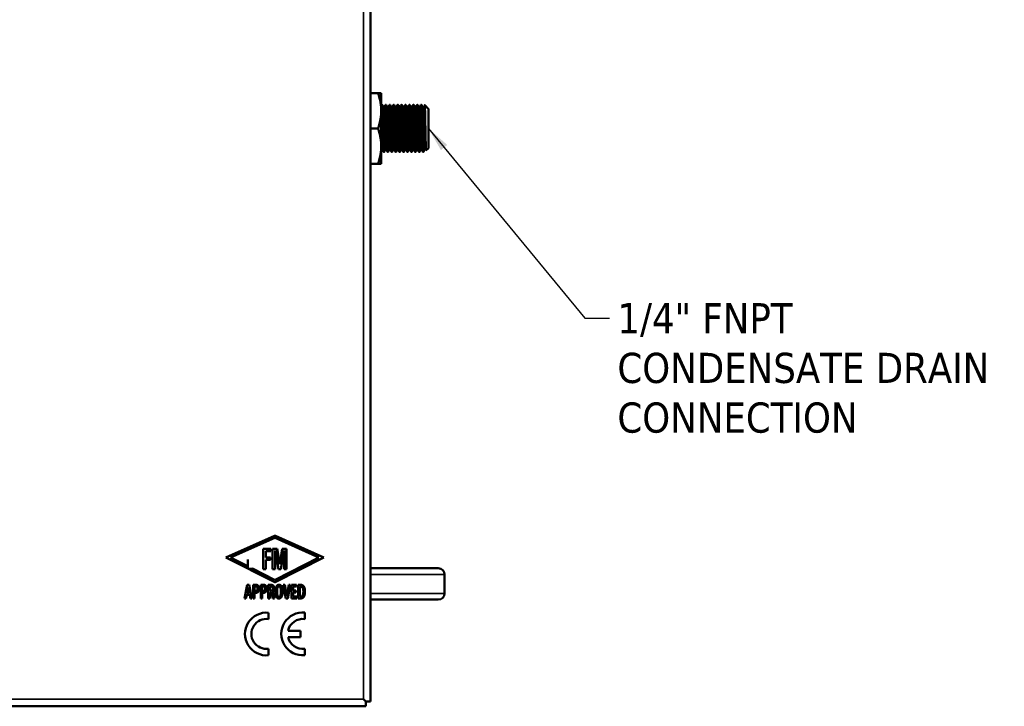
# Model space of a CAD drawing. Header units: inches. Extents: x 0 to 136, y 2 to 86.
# Tile 5 of 37: x 39 to 55, y 26 to 37. Entities that reach past the tile are written whole.
import ezdxf

# ---------------------------------------------------------------- set-up
doc = ezdxf.new("R2010")
doc.units = ezdxf.units.IN
doc.header["$LTSCALE"] = 4
doc.header["$MEASUREMENT"] = 0
for name, color, linetype, lineweight in [('Symbol (ANSI)', 7, 'Continuous', 25), ('Visible (ANSI)', 7, 'Continuous', 50), ('Visible Narrow (ANSI)', 7, 'Continuous', 35)]:
    doc.layers.add(name, color=color, linetype=linetype, lineweight=lineweight)
doc.styles.add('Note Text (ANSI)', font='tahoma.ttf')
doc.dimstyles.new('Default (ANSI)$7', dxfattribs={"dimscale": 4, "dimtxt": 0.12, "dimasz": 0.098425, "dimexe": 0.125, "dimexo": 0.0625, "dimgap": 0.031496, "dimtad": 0, "dimtih": 1, "dimtoh": 1, "dimrnd": 1e-08, "dimzin": 4, "dimdsep": 46, "dimtxsty": 'Note Text (ANSI)', "dimcen": 0.09, "dimdle": 0.393701, "dimclrd": 256, "dimclre": 256, "dimclrt": 256, "dimadec": 0, "dimazin": 1, "dimtfac": 1, "dimtofl": 0, "dimtmove": 0, "dimatfit": 3, "dimfxl": 1, "dimtolj": 1, "dimtzin": 4, "dimlwd": -1, "dimlwe": -1, "dimarcsym": 0})

msp = doc.modelspace()

# ---------------------------------------------------------------- linework, layer by layer
at = {"layer": 'Visible (ANSI)'}
for p, q in [((44.707, 65.757), (44.707, 26.507)), ((44.826, 36.194), (44.707, 36.194)), ((44.826, 36.194), (44.876, 36.194)), ((44.876, 36.194), (44.876, 35.913)), ((44.876, 35.913), (44.876, 35.35)), ((44.884, 36.006), (44.892, 36.006)), ((44.923, 35.966), (44.915, 35.966)), ((44.946, 36.006), (44.954, 36.006)), ((44.985, 35.966), (44.978, 35.966)), ((45.009, 36.006), (45.017, 36.006)), ((45.048, 35.966), (45.04, 35.966)), ((45.071, 36.006), (45.079, 36.006)), ((45.11, 35.966), (45.103, 35.966)), ((45.134, 36.006), (45.142, 36.006)), ((45.173, 35.966), (45.165, 35.966)), ((45.196, 36.006), (45.204, 36.006)), ((45.235, 35.966), (45.228, 35.966)), ((45.259, 36.006), (45.267, 36.006)), ((45.298, 35.966), (45.29, 35.966)), ((45.321, 36.006), (45.329, 36.006)), ((45.36, 35.966), (45.353, 35.966)), ((45.384, 36.006), (45.392, 36.006)), ((45.423, 35.966), (45.415, 35.966)), ((45.446, 36.006), (45.454, 36.006)), ((45.485, 35.966), (45.478, 35.966)), ((45.509, 36.006), (45.517, 36.006)), ((45.548, 35.966), (45.54, 35.966)), ((45.601, 35.969), (45.569, 36.001)), ((45.602, 35.968), (45.603, 35.965)), ((45.604, 35.966), (45.603, 35.966)), ((45.604, 35.962), (45.604, 35.966)), ((45.626, 35.944), (45.604, 35.966)), ((45.626, 35.944), (45.626, 35.319)), ((44.826, 35.631), (44.707, 35.631)), ((44.876, 35.35), (44.876, 35.069)), ((44.891, 35.297), (44.884, 35.297)), ((44.954, 35.297), (44.946, 35.297)), ((45.016, 35.297), (45.009, 35.297)), ((45.079, 35.297), (45.071, 35.297)), ((45.141, 35.297), (45.134, 35.297)), ((45.204, 35.297), (45.196, 35.297)), ((45.266, 35.297), (45.259, 35.297)), ((45.329, 35.297), (45.321, 35.297)), ((45.391, 35.297), (45.384, 35.297)), ((45.454, 35.297), (45.446, 35.297)), ((45.516, 35.297), (45.509, 35.297)), ((45.579, 35.297), (45.571, 35.297)), ((45.588, 35.281), (45.579, 35.297)), ((45.626, 35.319), (45.588, 35.281)), ((44.915, 35.256), (44.923, 35.256)), ((44.978, 35.256), (44.985, 35.256)), ((45.04, 35.256), (45.048, 35.256)), ((45.103, 35.256), (45.11, 35.256)), ((45.165, 35.256), (45.173, 35.256)), ((45.228, 35.256), (45.235, 35.256)), ((45.29, 35.256), (45.298, 35.256)), ((45.353, 35.256), (45.36, 35.256)), ((45.415, 35.256), (45.423, 35.256)), ((45.478, 35.256), (45.485, 35.256)), ((45.54, 35.256), (45.548, 35.256)), ((44.826, 35.069), (44.707, 35.069)), ((44.826, 35.069), (44.876, 35.069)), ((43.176, 29.146), (42.402, 28.8)), ((42.478, 28.8), (43.18, 29.112)), ((43.187, 29.112), (43.88, 28.8)), ((43.962, 28.803), (43.191, 29.146)), ((42.995, 28.939), (42.995, 28.617)), ((43.116, 28.939), (42.995, 28.939)), ((43.04, 28.902), (43.116, 28.902)), ((43.04, 28.801), (43.04, 28.902)), ((43.116, 28.902), (43.116, 28.939)), ((43.217, 28.939), (43.147, 28.939)), ((43.147, 28.939), (43.147, 28.617)), ((43.186, 28.915), (43.238, 28.617)), ((43.186, 28.617), (43.186, 28.915)), ((43.26, 28.693), (43.217, 28.939)), ((43.3, 28.939), (43.26, 28.693)), ((43.279, 28.617), (43.328, 28.915)), ((43.37, 28.939), (43.3, 28.939)), ((43.328, 28.915), (43.328, 28.617)), ((43.37, 28.617), (43.37, 28.939)), ((42.402, 28.8), (43.181, 28.408)), ((42.754, 28.662), (42.478, 28.8)), ((42.754, 28.77), (42.754, 28.625)), ((43.111, 28.801), (43.04, 28.801)), ((43.04, 28.617), (43.04, 28.763)), ((43.04, 28.763), (43.111, 28.763)), ((43.111, 28.763), (43.111, 28.801)), ((43.187, 28.408), (43.962, 28.803)), ((43.88, 28.8), (43.188, 28.448)), ((43.179, 28.448), (42.827, 28.625)), ((42.995, 28.617), (43.04, 28.617)), ((43.147, 28.617), (43.186, 28.617)), ((43.238, 28.617), (43.279, 28.617)), ((43.328, 28.617), (43.37, 28.617)), ((45.005, 28.631), (44.707, 28.631)), ((45.783, 28.631), (45.005, 28.631)), ((45.883, 28.231), (45.883, 28.531)), ((42.744, 28.366), (42.699, 28.15)), ((42.741, 28.237), (42.758, 28.322)), ((42.776, 28.237), (42.741, 28.237)), ((42.772, 28.366), (42.744, 28.366)), ((42.758, 28.322), (42.776, 28.237)), ((42.817, 28.15), (42.772, 28.366)), ((42.835, 28.366), (42.835, 28.15)), ((42.887, 28.366), (42.835, 28.366)), ((42.86, 28.338), (42.884, 28.338)), ((42.86, 28.27), (42.86, 28.338)), ((42.88, 28.27), (42.86, 28.27)), ((42.86, 28.241), (42.889, 28.241)), ((42.86, 28.15), (42.86, 28.241)), ((42.957, 28.366), (42.957, 28.15)), ((43.008, 28.366), (42.957, 28.366)), ((42.982, 28.338), (43.006, 28.338)), ((42.982, 28.27), (42.982, 28.338)), ((43.001, 28.27), (42.982, 28.27)), ((42.982, 28.241), (43.011, 28.241)), ((42.982, 28.15), (42.982, 28.241)), ((43.078, 28.366), (43.078, 28.15)), ((43.124, 28.366), (43.078, 28.366)), ((43.103, 28.338), (43.125, 28.338)), ((43.103, 28.274), (43.103, 28.338)), ((43.119, 28.274), (43.103, 28.274)), ((43.103, 28.246), (43.127, 28.246)), ((43.103, 28.15), (43.103, 28.246)), ((43.127, 28.246), (43.151, 28.15)), ((43.175, 28.15), (43.15, 28.254)), ((43.316, 28.366), (43.355, 28.15)), ((43.34, 28.366), (43.316, 28.366)), ((43.372, 28.185), (43.34, 28.366)), ((43.404, 28.366), (43.372, 28.185)), ((43.389, 28.15), (43.427, 28.366)), ((43.427, 28.366), (43.404, 28.366)), ((43.447, 28.366), (43.447, 28.15)), ((43.528, 28.366), (43.447, 28.366)), ((43.472, 28.338), (43.528, 28.338)), ((43.472, 28.274), (43.472, 28.338)), ((43.515, 28.274), (43.472, 28.274)), ((43.472, 28.246), (43.515, 28.246)), ((43.472, 28.179), (43.472, 28.246)), ((43.515, 28.246), (43.515, 28.274)), ((43.528, 28.338), (43.528, 28.366)), ((43.556, 28.366), (43.556, 28.15)), ((43.592, 28.366), (43.556, 28.366)), ((43.581, 28.338), (43.594, 28.338)), ((43.581, 28.179), (43.581, 28.338)), ((42.699, 28.15), (42.722, 28.15)), ((42.722, 28.15), (42.735, 28.209)), ((42.735, 28.209), (42.782, 28.209)), ((42.782, 28.209), (42.793, 28.15)), ((42.793, 28.15), (42.817, 28.15)), ((42.835, 28.15), (42.86, 28.15)), ((42.957, 28.15), (42.982, 28.15)), ((43.078, 28.15), (43.103, 28.15)), ((43.151, 28.15), (43.175, 28.15)), ((43.355, 28.15), (43.389, 28.15)), ((43.447, 28.15), (43.533, 28.15)), ((43.533, 28.179), (43.472, 28.179)), ((43.533, 28.15), (43.533, 28.179)), ((43.556, 28.15), (43.594, 28.15)), ((43.598, 28.179), (43.581, 28.179)), ((45.005, 28.131), (44.707, 28.131)), ((45.005, 28.131), (45.783, 28.131)), ((43.083, 27.82), (43.083, 27.922)), ((43.658, 27.82), (43.658, 27.924)), ((43.59, 27.636), (43.394, 27.636)), ((43.59, 27.534), (43.59, 27.636)), ((43.394, 27.534), (43.59, 27.534)), ((43.083, 27.247), (43.083, 27.349)), ((43.658, 27.246), (43.658, 27.349)), ((44.633, 26.507), (44.594, 26.546)), ((44.633, 26.507), (44.594, 26.546)), ((44.633, 26.433), (44.633, 26.507)), ((44.707, 26.507), (44.633, 26.507)), ((44.633, 26.433), (16.398, 26.433))]:
    msp.add_line(p, q, dxfattribs=at)
for centre, radius, start, end in [((43.184, 29.13), 0.0177, 66.0314, 114.0769), ((43.184, 29.104), 0.00852, 65.8201, 113.899), ((45.783, 28.531), 0.1, 0, 90), ((43.184, 28.456), 0.00912, 243.3124, 296.9686), ((43.184, 28.414), 0.00652, 243.2318, 297.0149), ((45.783, 28.231), 0.1, 270, 0), ((43.047, 27.584), 0.34, 83.9084, 276.0916), ((43.626, 27.585), 0.341, 84.5926, 275.4074), ((43.047, 27.585), 0.238, 81.419, 278.581), ((43.626, 27.585), 0.238, 82.3521, 167.6366), ((43.626, 27.585), 0.238, 192.3366, 277.6479)]:
    msp.add_arc(centre, radius, start, end, dxfattribs=at)
for points, weights in [([(44.876, 35.913), (44.876, 36.043), (44.826, 36.194)], [1.63796447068, 1.63796447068, 1.52036391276]), ([(44.826, 35.631), (44.876, 35.782), (44.876, 35.913)], [1.52036391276, 1.63796447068, 1.63796447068]), ([(45.604, 35.962), (45.604, 35.964), (45.603, 35.965)], [0.975309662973, 0.98157895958, 0.990788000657]), ([(44.876, 35.35), (44.876, 35.481), (44.826, 35.631)], [1.63796447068, 1.63796447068, 1.52036391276]), ([(44.826, 35.069), (44.876, 35.22), (44.876, 35.35)], [1.52036391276, 1.63796447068, 1.63796447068]), ([(44.884, 35.297), (44.88, 35.297), (44.876, 35.395)], [1, 0.923879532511, 1])]:
    msp.add_rational_spline(points, weights, degree=2, dxfattribs=at)
for points, degree in [([(44.876, 35.993), (44.879, 35.998), (44.881, 36.002), (44.883, 36.006)], 3), ([(44.892, 36.006), (44.9, 35.992), (44.908, 35.979), (44.916, 35.965)], 3), ([(44.923, 35.966), (44.93, 35.979), (44.938, 35.993), (44.946, 36.006)], 3), ([(44.955, 36.006), (44.962, 35.992), (44.97, 35.979), (44.978, 35.965)], 3), ([(44.985, 35.966), (44.993, 35.979), (45.001, 35.993), (45.008, 36.006)], 3), ([(45.017, 36.006), (45.025, 35.992), (45.033, 35.979), (45.041, 35.965)], 3), ([(45.048, 35.966), (45.055, 35.979), (45.063, 35.993), (45.071, 36.006)], 3), ([(45.08, 36.006), (45.087, 35.992), (45.095, 35.979), (45.103, 35.965)], 3), ([(45.11, 35.966), (45.118, 35.979), (45.126, 35.993), (45.133, 36.006)], 3), ([(45.142, 36.006), (45.15, 35.992), (45.158, 35.979), (45.166, 35.965)], 3), ([(45.173, 35.966), (45.18, 35.979), (45.188, 35.993), (45.196, 36.006)], 3), ([(45.205, 36.006), (45.212, 35.992), (45.22, 35.979), (45.228, 35.965)], 3), ([(45.235, 35.966), (45.243, 35.979), (45.251, 35.993), (45.258, 36.006)], 3), ([(45.267, 36.006), (45.275, 35.992), (45.283, 35.979), (45.291, 35.965)], 3), ([(45.298, 35.966), (45.305, 35.979), (45.313, 35.993), (45.321, 36.006)], 3), ([(45.33, 36.006), (45.337, 35.992), (45.345, 35.979), (45.353, 35.965)], 3), ([(45.36, 35.966), (45.368, 35.979), (45.376, 35.993), (45.383, 36.006)], 3), ([(45.392, 36.006), (45.4, 35.992), (45.408, 35.979), (45.416, 35.965)], 3), ([(45.423, 35.966), (45.43, 35.979), (45.438, 35.993), (45.446, 36.006)], 3), ([(45.455, 36.006), (45.462, 35.992), (45.47, 35.979), (45.478, 35.965)], 3), ([(45.485, 35.966), (45.493, 35.979), (45.501, 35.993), (45.508, 36.006)], 3), ([(45.517, 36.006), (45.525, 35.992), (45.533, 35.979), (45.541, 35.965)], 3), ([(45.548, 35.966), (45.555, 35.978), (45.561, 35.989), (45.568, 36.001)], 3), ([(45.604, 35.962), (45.603, 35.966), (45.602, 35.968), (45.601, 35.969)], 3), ([(44.884, 35.297), (44.881, 35.292), (44.879, 35.288), (44.876, 35.283)], 3), ([(44.915, 35.257), (44.907, 35.27), (44.899, 35.284), (44.891, 35.297)], 3), ([(44.947, 35.297), (44.939, 35.284), (44.931, 35.27), (44.923, 35.257)], 3), ([(44.977, 35.257), (44.969, 35.27), (44.962, 35.284), (44.954, 35.297)], 3), ([(45.009, 35.297), (45.001, 35.284), (44.994, 35.27), (44.986, 35.257)], 3), ([(45.04, 35.257), (45.032, 35.27), (45.024, 35.284), (45.016, 35.297)], 3), ([(45.072, 35.297), (45.064, 35.284), (45.056, 35.27), (45.048, 35.257)], 3), ([(45.102, 35.257), (45.094, 35.27), (45.087, 35.284), (45.079, 35.297)], 3), ([(45.134, 35.297), (45.126, 35.284), (45.119, 35.27), (45.111, 35.257)], 3), ([(45.165, 35.257), (45.157, 35.27), (45.149, 35.284), (45.141, 35.297)], 3), ([(45.197, 35.297), (45.189, 35.284), (45.181, 35.27), (45.173, 35.257)], 3), ([(45.227, 35.257), (45.219, 35.27), (45.212, 35.284), (45.204, 35.297)], 3), ([(45.259, 35.297), (45.251, 35.284), (45.244, 35.27), (45.236, 35.257)], 3), ([(45.29, 35.257), (45.282, 35.27), (45.274, 35.284), (45.266, 35.297)], 3), ([(45.322, 35.297), (45.314, 35.284), (45.306, 35.27), (45.298, 35.257)], 3), ([(45.352, 35.257), (45.344, 35.27), (45.337, 35.284), (45.329, 35.297)], 3), ([(45.384, 35.297), (45.376, 35.284), (45.369, 35.27), (45.361, 35.257)], 3), ([(45.415, 35.257), (45.407, 35.27), (45.399, 35.284), (45.391, 35.297)], 3), ([(45.447, 35.297), (45.439, 35.284), (45.431, 35.27), (45.423, 35.257)], 3), ([(45.477, 35.257), (45.469, 35.27), (45.462, 35.284), (45.454, 35.297)], 3), ([(45.509, 35.297), (45.501, 35.284), (45.494, 35.27), (45.486, 35.257)], 3), ([(45.54, 35.257), (45.532, 35.27), (45.524, 35.284), (45.516, 35.297)], 3), ([(45.572, 35.297), (45.564, 35.284), (45.556, 35.27), (45.548, 35.257)], 3), ([(42.908, 28.304), (42.908, 28.287), (42.894, 28.27), (42.88, 28.27)], 2), ([(42.884, 28.338), (42.895, 28.338), (42.908, 28.32), (42.908, 28.304)], 2), ([(42.932, 28.304), (42.932, 28.333), (42.907, 28.366), (42.887, 28.366)], 2), ([(42.889, 28.241), (42.902, 28.241), (42.923, 28.259), (42.927, 28.27)], 2), ([(42.927, 28.27), (42.932, 28.286), (42.932, 28.304)], 2), ([(43.029, 28.304), (43.029, 28.287), (43.015, 28.27), (43.001, 28.27)], 2), ([(43.006, 28.338), (43.016, 28.338), (43.029, 28.32), (43.029, 28.304)], 2), ([(43.054, 28.304), (43.054, 28.333), (43.029, 28.366), (43.008, 28.366)], 2), ([(43.011, 28.241), (43.024, 28.241), (43.044, 28.259), (43.048, 28.27)], 2), ([(43.048, 28.27), (43.054, 28.286), (43.054, 28.304)], 2), ([(43.142, 28.284), (43.134, 28.274), (43.119, 28.274)], 2), ([(43.174, 28.308), (43.174, 28.335), (43.148, 28.366), (43.124, 28.366)], 2), ([(43.125, 28.338), (43.136, 28.338), (43.149, 28.321), (43.149, 28.308)], 2), ([(43.149, 28.308), (43.149, 28.292), (43.142, 28.284)], 2), ([(43.15, 28.254), (43.162, 28.263), (43.174, 28.29), (43.174, 28.308)], 2), ([(43.249, 28.369), (43.232, 28.369), (43.206, 28.346), (43.192, 28.295), (43.192, 28.257)], 2), ([(43.192, 28.257), (43.192, 28.199), (43.209, 28.171)], 2), ([(43.218, 28.258), (43.218, 28.295), (43.227, 28.33), (43.241, 28.342), (43.248, 28.342)], 2), ([(43.247, 28.176), (43.234, 28.176), (43.218, 28.208), (43.218, 28.258)], 2), ([(43.248, 28.342), (43.256, 28.342), (43.27, 28.33), (43.274, 28.312)], 2), ([(43.286, 28.346), (43.273, 28.369), (43.249, 28.369)], 2), ([(43.278, 28.26), (43.278, 28.208), (43.268, 28.189)], 2), ([(43.274, 28.312), (43.276, 28.303), (43.278, 28.277), (43.278, 28.26)], 2), ([(43.304, 28.259), (43.304, 28.317), (43.286, 28.346)], 2), ([(43.294, 28.187), (43.304, 28.214), (43.304, 28.259)], 2), ([(43.661, 28.261), (43.661, 28.298), (43.645, 28.346), (43.615, 28.366), (43.592, 28.366)], 2), ([(43.594, 28.338), (43.614, 28.338), (43.636, 28.303), (43.636, 28.26)], 2), ([(43.594, 28.15), (43.629, 28.15), (43.661, 28.204), (43.661, 28.261)], 2), ([(43.634, 28.229), (43.633, 28.22), (43.63, 28.21), (43.628, 28.205)], 2), ([(43.636, 28.26), (43.636, 28.243), (43.634, 28.229)], 2), ([(43.209, 28.171), (43.223, 28.148), (43.248, 28.148)], 2), ([(43.268, 28.189), (43.261, 28.176), (43.247, 28.176)], 2), ([(43.248, 28.148), (43.261, 28.148), (43.287, 28.165), (43.294, 28.187)], 2), ([(43.62, 28.191), (43.617, 28.187), (43.605, 28.179), (43.598, 28.179)], 2), ([(43.628, 28.205), (43.624, 28.196), (43.62, 28.191)], 2)]:
    msp.add_open_spline(points, degree=degree, dxfattribs=at)
for points, weights, knots in [([(44.915, 35.256), (44.911, 35.256), (44.907, 35.366), (44.903, 35.476), (44.9, 35.631), (44.896, 35.787), (44.892, 35.897), (44.888, 36.006), (44.884, 36.006), (44.884, 36.006), (44.883, 36.006)], [1, 0.923879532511, 1, 0.923879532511, 1, 0.923879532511, 1, 0.923879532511, 1, 0.995614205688, 0.991733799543], [0.49, 0.49, 0.49, 0.495, 0.495, 0.5, 0.5, 0.505, 0.505, 0.51, 0.51, 0.51028808, 0.51028808, 0.51028808]), ([(44.923, 35.257), (44.923, 35.256), (44.923, 35.256), (44.919, 35.256), (44.915, 35.366), (44.911, 35.476), (44.907, 35.631), (44.903, 35.787), (44.9, 35.897), (44.896, 36.006), (44.892, 36.006)], [0.991733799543, 0.995614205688, 1, 0.923879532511, 1, 0.923879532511, 1, 0.923879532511, 1, 0.923879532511, 1], [0.44971192, 0.44971192, 0.44971192, 0.45, 0.45, 0.455, 0.455, 0.46, 0.46, 0.465, 0.465, 0.47, 0.47, 0.47]), ([(44.946, 35.297), (44.943, 35.297), (44.939, 35.395), (44.935, 35.493), (44.931, 35.631), (44.927, 35.77), (44.923, 35.868), (44.919, 35.959), (44.916, 35.965)], [1, 0.923879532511, 1, 0.923879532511, 1, 0.923879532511, 1, 0.928804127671, 0.990788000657], [0.45, 0.45, 0.45, 0.455, 0.455, 0.46, 0.46, 0.465, 0.465, 0.46967653, 0.46967653, 0.46967653]), ([(44.954, 35.297), (44.95, 35.304), (44.946, 35.395), (44.943, 35.493), (44.939, 35.631), (44.935, 35.77), (44.931, 35.868), (44.927, 35.966), (44.923, 35.966)], [0.990788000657, 0.928804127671, 1, 0.923879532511, 1, 0.923879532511, 1, 0.923879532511, 1], [0.45032347, 0.45032347, 0.45032347, 0.455, 0.455, 0.46, 0.46, 0.465, 0.465, 0.47, 0.47, 0.47]), ([(44.978, 35.256), (44.974, 35.256), (44.97, 35.366), (44.966, 35.476), (44.962, 35.631), (44.958, 35.787), (44.954, 35.897), (44.95, 36.006), (44.946, 36.006), (44.946, 36.006), (44.946, 36.006)], [1, 0.923879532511, 1, 0.923879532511, 1, 0.923879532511, 1, 0.923879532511, 1, 0.995614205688, 0.991733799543], [0.45, 0.45, 0.45, 0.455, 0.455, 0.46, 0.46, 0.465, 0.465, 0.47, 0.47, 0.47028808, 0.47028808, 0.47028808]), ([(44.986, 35.257), (44.986, 35.256), (44.985, 35.256), (44.982, 35.256), (44.978, 35.366), (44.974, 35.476), (44.97, 35.631), (44.966, 35.787), (44.962, 35.897), (44.958, 36.006), (44.954, 36.006)], [0.991733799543, 0.995614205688, 1, 0.923879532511, 1, 0.923879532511, 1, 0.923879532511, 1, 0.923879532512, 1], [0.40971192, 0.40971192, 0.40971192, 0.41, 0.41, 0.415, 0.415, 0.42, 0.42, 0.425, 0.425, 0.43, 0.43, 0.43]), ([(45.009, 35.297), (45.005, 35.297), (45.001, 35.395), (44.997, 35.493), (44.993, 35.631), (44.989, 35.77), (44.985, 35.868), (44.982, 35.959), (44.978, 35.965)], [1, 0.923879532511, 1, 0.923879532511, 1, 0.923879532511, 1, 0.928804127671, 0.990788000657], [0.41, 0.41, 0.41, 0.415, 0.415, 0.42, 0.42, 0.425, 0.425, 0.42967653, 0.42967653, 0.42967653]), ([(45.016, 35.297), (45.013, 35.304), (45.009, 35.395), (45.005, 35.493), (45.001, 35.631), (44.997, 35.77), (44.993, 35.868), (44.989, 35.966), (44.985, 35.966)], [0.990788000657, 0.928804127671, 1, 0.923879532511, 1, 0.923879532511, 1, 0.923879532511, 1], [0.41032347, 0.41032347, 0.41032347, 0.415, 0.415, 0.42, 0.42, 0.425, 0.425, 0.43, 0.43, 0.43]), ([(45.04, 35.256), (45.036, 35.256), (45.032, 35.366), (45.028, 35.476), (45.025, 35.631), (45.021, 35.787), (45.017, 35.897), (45.013, 36.006), (45.009, 36.006), (45.009, 36.006), (45.008, 36.006)], [1, 0.923879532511, 1, 0.923879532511, 1, 0.923879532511, 1, 0.923879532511, 1, 0.995614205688, 0.991733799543], [0.41, 0.41, 0.41, 0.415, 0.415, 0.42, 0.42, 0.425, 0.425, 0.43, 0.43, 0.43028808, 0.43028808, 0.43028808]), ([(45.048, 35.257), (45.048, 35.256), (45.048, 35.256), (45.044, 35.256), (45.04, 35.366), (45.036, 35.476), (45.032, 35.631), (45.028, 35.787), (45.025, 35.897), (45.021, 36.006), (45.017, 36.006)], [0.991733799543, 0.995614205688, 1, 0.923879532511, 1, 0.923879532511, 1, 0.923879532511, 1, 0.923879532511, 1], [0.36971192, 0.36971192, 0.36971192, 0.37, 0.37, 0.375, 0.375, 0.38, 0.38, 0.385, 0.385, 0.39, 0.39, 0.39]), ([(45.071, 35.297), (45.068, 35.297), (45.064, 35.395), (45.06, 35.493), (45.056, 35.631), (45.052, 35.77), (45.048, 35.868), (45.044, 35.959), (45.041, 35.965)], [1, 0.923879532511, 1, 0.923879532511, 1, 0.923879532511, 1, 0.928804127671, 0.990788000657], [0.37, 0.37, 0.37, 0.375, 0.375, 0.38, 0.38, 0.385, 0.385, 0.38967653, 0.38967653, 0.38967653]), ([(45.079, 35.297), (45.075, 35.304), (45.071, 35.395), (45.068, 35.493), (45.064, 35.631), (45.06, 35.77), (45.056, 35.868), (45.052, 35.966), (45.048, 35.966)], [0.990788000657, 0.928804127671, 1, 0.923879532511, 1, 0.923879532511, 1, 0.923879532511, 1], [0.37032347, 0.37032347, 0.37032347, 0.375, 0.375, 0.38, 0.38, 0.385, 0.385, 0.39, 0.39, 0.39]), ([(45.103, 35.256), (45.099, 35.256), (45.095, 35.366), (45.091, 35.476), (45.087, 35.631), (45.083, 35.787), (45.079, 35.897), (45.075, 36.006), (45.071, 36.006), (45.071, 36.006), (45.071, 36.006)], [1, 0.923879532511, 1, 0.923879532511, 1, 0.923879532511, 1, 0.923879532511, 1, 0.995614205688, 0.991733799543], [0.37, 0.37, 0.37, 0.375, 0.375, 0.38, 0.38, 0.385, 0.385, 0.39, 0.39, 0.39028808, 0.39028808, 0.39028808]), ([(45.111, 35.257), (45.111, 35.256), (45.11, 35.256), (45.107, 35.256), (45.103, 35.366), (45.099, 35.476), (45.095, 35.631), (45.091, 35.787), (45.087, 35.897), (45.083, 36.006), (45.079, 36.006)], [0.991733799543, 0.995614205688, 1, 0.923879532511, 1, 0.923879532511, 1, 0.923879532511, 1, 0.923879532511, 1], [0.32971192, 0.32971192, 0.32971192, 0.33, 0.33, 0.335, 0.335, 0.34, 0.34, 0.345, 0.345, 0.35, 0.35, 0.35]), ([(45.134, 35.297), (45.13, 35.297), (45.126, 35.395), (45.122, 35.493), (45.118, 35.631), (45.114, 35.77), (45.11, 35.868), (45.107, 35.959), (45.103, 35.965)], [1, 0.923879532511, 1, 0.923879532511, 1, 0.923879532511, 1, 0.928804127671, 0.990788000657], [0.33, 0.33, 0.33, 0.335, 0.335, 0.34, 0.34, 0.345, 0.345, 0.34967653, 0.34967653, 0.34967653]), ([(45.141, 35.297), (45.138, 35.304), (45.134, 35.395), (45.13, 35.493), (45.126, 35.631), (45.122, 35.77), (45.118, 35.868), (45.114, 35.966), (45.11, 35.966)], [0.990788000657, 0.928804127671, 1, 0.923879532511, 1, 0.923879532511, 1, 0.923879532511, 1], [0.33032347, 0.33032347, 0.33032347, 0.335, 0.335, 0.34, 0.34, 0.345, 0.345, 0.35, 0.35, 0.35]), ([(45.165, 35.256), (45.161, 35.256), (45.157, 35.366), (45.153, 35.476), (45.15, 35.631), (45.146, 35.787), (45.142, 35.897), (45.138, 36.006), (45.134, 36.006), (45.134, 36.006), (45.133, 36.006)], [1, 0.923879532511, 1, 0.923879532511, 1, 0.923879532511, 1, 0.923879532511, 1, 0.995614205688, 0.991733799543], [0.33, 0.33, 0.33, 0.335, 0.335, 0.34, 0.34, 0.345, 0.345, 0.35, 0.35, 0.35028808, 0.35028808, 0.35028808]), ([(45.173, 35.257), (45.173, 35.256), (45.173, 35.256), (45.169, 35.256), (45.165, 35.366), (45.161, 35.476), (45.157, 35.631), (45.153, 35.787), (45.15, 35.897), (45.146, 36.006), (45.142, 36.006)], [0.991733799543, 0.995614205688, 1, 0.923879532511, 1, 0.923879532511, 1, 0.923879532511, 1, 0.923879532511, 1], [0.28971192, 0.28971192, 0.28971192, 0.29, 0.29, 0.295, 0.295, 0.3, 0.3, 0.305, 0.305, 0.31, 0.31, 0.31]), ([(45.196, 35.297), (45.193, 35.297), (45.189, 35.395), (45.185, 35.493), (45.181, 35.631), (45.177, 35.77), (45.173, 35.868), (45.169, 35.959), (45.166, 35.965)], [1, 0.923879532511, 1, 0.923879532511, 1, 0.923879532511, 1, 0.928804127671, 0.990788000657], [0.29, 0.29, 0.29, 0.295, 0.295, 0.3, 0.3, 0.305, 0.305, 0.30967653, 0.30967653, 0.30967653]), ([(45.204, 35.297), (45.2, 35.304), (45.196, 35.395), (45.193, 35.493), (45.189, 35.631), (45.185, 35.77), (45.181, 35.868), (45.177, 35.966), (45.173, 35.966)], [0.990788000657, 0.928804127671, 1, 0.923879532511, 1, 0.923879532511, 1, 0.923879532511, 1], [0.29032347, 0.29032347, 0.29032347, 0.295, 0.295, 0.3, 0.3, 0.305, 0.305, 0.31, 0.31, 0.31]), ([(45.228, 35.256), (45.224, 35.256), (45.22, 35.366), (45.216, 35.476), (45.212, 35.631), (45.208, 35.787), (45.204, 35.897), (45.2, 36.006), (45.196, 36.006), (45.196, 36.006), (45.196, 36.006)], [1, 0.923879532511, 1, 0.923879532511, 1, 0.923879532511, 1, 0.923879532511, 1, 0.995614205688, 0.991733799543], [0.29, 0.29, 0.29, 0.295, 0.295, 0.3, 0.3, 0.305, 0.305, 0.31, 0.31, 0.31028808, 0.31028808, 0.31028808]), ([(45.236, 35.257), (45.236, 35.256), (45.235, 35.256), (45.232, 35.256), (45.228, 35.366), (45.224, 35.476), (45.22, 35.631), (45.216, 35.787), (45.212, 35.897), (45.208, 36.006), (45.204, 36.006)], [0.991733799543, 0.995614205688, 1, 0.923879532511, 1, 0.923879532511, 1, 0.923879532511, 1, 0.923879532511, 1], [0.24971192, 0.24971192, 0.24971192, 0.25, 0.25, 0.255, 0.255, 0.26, 0.26, 0.265, 0.265, 0.27, 0.27, 0.27]), ([(45.259, 35.297), (45.255, 35.297), (45.251, 35.395), (45.247, 35.493), (45.243, 35.631), (45.239, 35.77), (45.235, 35.868), (45.232, 35.959), (45.228, 35.965)], [1, 0.923879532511, 1, 0.923879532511, 1, 0.923879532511, 1, 0.928804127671, 0.990788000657], [0.25, 0.25, 0.25, 0.255, 0.255, 0.26, 0.26, 0.265, 0.265, 0.26967653, 0.26967653, 0.26967653]), ([(45.266, 35.297), (45.263, 35.304), (45.259, 35.395), (45.255, 35.493), (45.251, 35.631), (45.247, 35.77), (45.243, 35.868), (45.239, 35.966), (45.235, 35.966)], [0.990788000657, 0.928804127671, 1, 0.923879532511, 1, 0.923879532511, 1, 0.923879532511, 1], [0.25032347, 0.25032347, 0.25032347, 0.255, 0.255, 0.26, 0.26, 0.265, 0.265, 0.27, 0.27, 0.27]), ([(45.29, 35.256), (45.286, 35.256), (45.282, 35.366), (45.278, 35.476), (45.275, 35.631), (45.271, 35.787), (45.267, 35.897), (45.263, 36.006), (45.259, 36.006), (45.259, 36.006), (45.258, 36.006)], [1, 0.923879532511, 1, 0.923879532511, 1, 0.923879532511, 1, 0.923879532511, 1, 0.995614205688, 0.991733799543], [0.25, 0.25, 0.25, 0.255, 0.255, 0.26, 0.26, 0.265, 0.265, 0.27, 0.27, 0.27028808, 0.27028808, 0.27028808]), ([(45.298, 35.257), (45.298, 35.256), (45.298, 35.256), (45.294, 35.256), (45.29, 35.366), (45.286, 35.476), (45.282, 35.631), (45.278, 35.787), (45.275, 35.897), (45.271, 36.006), (45.267, 36.006)], [0.991733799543, 0.995614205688, 1, 0.923879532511, 1, 0.923879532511, 1, 0.923879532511, 1, 0.923879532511, 1], [0.20971192, 0.20971192, 0.20971192, 0.21, 0.21, 0.215, 0.215, 0.22, 0.22, 0.225, 0.225, 0.23, 0.23, 0.23]), ([(45.321, 35.297), (45.318, 35.297), (45.314, 35.395), (45.31, 35.493), (45.306, 35.631), (45.302, 35.77), (45.298, 35.868), (45.294, 35.959), (45.291, 35.965)], [1, 0.923879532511, 1, 0.923879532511, 1, 0.923879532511, 1, 0.928804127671, 0.990788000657], [0.21, 0.21, 0.21, 0.215, 0.215, 0.22, 0.22, 0.225, 0.225, 0.22967653, 0.22967653, 0.22967653]), ([(45.329, 35.297), (45.325, 35.304), (45.321, 35.395), (45.318, 35.493), (45.314, 35.631), (45.31, 35.77), (45.306, 35.868), (45.302, 35.966), (45.298, 35.966)], [0.990788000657, 0.928804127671, 1, 0.923879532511, 1, 0.923879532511, 1, 0.923879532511, 1], [0.21032347, 0.21032347, 0.21032347, 0.215, 0.215, 0.22, 0.22, 0.225, 0.225, 0.23, 0.23, 0.23]), ([(45.353, 35.256), (45.349, 35.256), (45.345, 35.366), (45.341, 35.476), (45.337, 35.631), (45.333, 35.787), (45.329, 35.897), (45.325, 36.006), (45.321, 36.006), (45.321, 36.006), (45.321, 36.006)], [1, 0.923879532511, 1, 0.923879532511, 1, 0.923879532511, 1, 0.923879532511, 1, 0.995614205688, 0.991733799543], [0.21, 0.21, 0.21, 0.215, 0.215, 0.22, 0.22, 0.225, 0.225, 0.23, 0.23, 0.23028808, 0.23028808, 0.23028808]), ([(45.361, 35.257), (45.361, 35.256), (45.36, 35.256), (45.357, 35.256), (45.353, 35.366), (45.349, 35.476), (45.345, 35.631), (45.341, 35.787), (45.337, 35.897), (45.333, 36.006), (45.329, 36.006)], [0.991733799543, 0.995614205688, 1, 0.923879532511, 1, 0.923879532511, 1, 0.923879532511, 1, 0.923879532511, 1], [0.16971192, 0.16971192, 0.16971192, 0.17, 0.17, 0.175, 0.175, 0.18, 0.18, 0.185, 0.185, 0.19, 0.19, 0.19]), ([(45.384, 35.297), (45.38, 35.297), (45.376, 35.395), (45.372, 35.493), (45.368, 35.631), (45.364, 35.77), (45.36, 35.868), (45.357, 35.959), (45.353, 35.965)], [1, 0.923879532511, 1, 0.923879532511, 1, 0.923879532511, 1, 0.928804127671, 0.990788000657], [0.17, 0.17, 0.17, 0.175, 0.175, 0.18, 0.18, 0.185, 0.185, 0.18967653, 0.18967653, 0.18967653]), ([(45.391, 35.297), (45.388, 35.304), (45.384, 35.395), (45.38, 35.493), (45.376, 35.631), (45.372, 35.77), (45.368, 35.868), (45.364, 35.966), (45.36, 35.966)], [0.990788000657, 0.928804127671, 1, 0.923879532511, 1, 0.923879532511, 1, 0.923879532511, 1], [0.17032347, 0.17032347, 0.17032347, 0.175, 0.175, 0.18, 0.18, 0.185, 0.185, 0.19, 0.19, 0.19]), ([(45.415, 35.256), (45.411, 35.256), (45.407, 35.366), (45.403, 35.476), (45.4, 35.631), (45.396, 35.787), (45.392, 35.897), (45.388, 36.006), (45.384, 36.006), (45.384, 36.006), (45.383, 36.006)], [1, 0.923879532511, 1, 0.923879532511, 1, 0.923879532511, 1, 0.923879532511, 1, 0.995614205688, 0.991733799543], [0.17, 0.17, 0.17, 0.175, 0.175, 0.18, 0.18, 0.185, 0.185, 0.19, 0.19, 0.19028808, 0.19028808, 0.19028808]), ([(45.423, 35.257), (45.423, 35.256), (45.423, 35.256), (45.419, 35.256), (45.415, 35.366), (45.411, 35.476), (45.407, 35.631), (45.403, 35.787), (45.4, 35.897), (45.396, 36.006), (45.392, 36.006)], [0.991733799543, 0.995614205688, 1, 0.923879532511, 1, 0.923879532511, 1, 0.923879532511, 1, 0.923879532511, 1], [0.12971192, 0.12971192, 0.12971192, 0.13, 0.13, 0.135, 0.135, 0.14, 0.14, 0.145, 0.145, 0.15, 0.15, 0.15]), ([(45.446, 35.297), (45.443, 35.297), (45.439, 35.395), (45.435, 35.493), (45.431, 35.631), (45.427, 35.77), (45.423, 35.868), (45.419, 35.959), (45.416, 35.965)], [1, 0.923879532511, 1, 0.923879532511, 1, 0.923879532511, 1, 0.928804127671, 0.990788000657], [0.13, 0.13, 0.13, 0.135, 0.135, 0.14, 0.14, 0.145, 0.145, 0.14967653, 0.14967653, 0.14967653]), ([(45.454, 35.297), (45.45, 35.304), (45.446, 35.395), (45.443, 35.493), (45.439, 35.631), (45.435, 35.77), (45.431, 35.868), (45.427, 35.966), (45.423, 35.966)], [0.990788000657, 0.928804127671, 1, 0.923879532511, 1, 0.923879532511, 1, 0.923879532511, 1], [0.13032347, 0.13032347, 0.13032347, 0.135, 0.135, 0.14, 0.14, 0.145, 0.145, 0.15, 0.15, 0.15]), ([(45.478, 35.256), (45.474, 35.256), (45.47, 35.366), (45.466, 35.476), (45.462, 35.631), (45.458, 35.787), (45.454, 35.897), (45.45, 36.006), (45.446, 36.006), (45.446, 36.006), (45.446, 36.006)], [1, 0.923879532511, 1, 0.923879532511, 1, 0.923879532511, 1, 0.923879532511, 1, 0.995614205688, 0.991733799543], [0.13, 0.13, 0.13, 0.135, 0.135, 0.14, 0.14, 0.145, 0.145, 0.15, 0.15, 0.15028808, 0.15028808, 0.15028808]), ([(45.486, 35.257), (45.486, 35.256), (45.485, 35.256), (45.482, 35.256), (45.478, 35.366), (45.474, 35.476), (45.47, 35.631), (45.466, 35.787), (45.462, 35.897), (45.458, 36.006), (45.454, 36.006)], [0.991733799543, 0.995614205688, 1, 0.923879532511, 1, 0.923879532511, 1, 0.923879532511, 1, 0.923879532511, 1], [0.08971192, 0.08971192, 0.08971192, 0.09, 0.09, 0.095, 0.095, 0.1, 0.1, 0.105, 0.105, 0.11, 0.11, 0.11]), ([(45.509, 35.297), (45.505, 35.297), (45.501, 35.395), (45.497, 35.493), (45.493, 35.631), (45.489, 35.77), (45.485, 35.868), (45.482, 35.959), (45.478, 35.965)], [1, 0.923879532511, 1, 0.923879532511, 1, 0.923879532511, 1, 0.928804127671, 0.990788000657], [0.09, 0.09, 0.09, 0.095, 0.095, 0.1, 0.1, 0.105, 0.105, 0.10967653, 0.10967653, 0.10967653]), ([(45.516, 35.297), (45.513, 35.304), (45.509, 35.395), (45.505, 35.493), (45.501, 35.631), (45.497, 35.77), (45.493, 35.868), (45.489, 35.966), (45.485, 35.966)], [0.990788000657, 0.928804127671, 1, 0.923879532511, 1, 0.923879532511, 1, 0.923879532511, 1], [0.09032347, 0.09032347, 0.09032347, 0.095, 0.095, 0.1, 0.1, 0.105, 0.105, 0.11, 0.11, 0.11]), ([(45.54, 35.256), (45.536, 35.256), (45.532, 35.366), (45.528, 35.476), (45.525, 35.631), (45.521, 35.787), (45.517, 35.897), (45.513, 36.006), (45.509, 36.006), (45.509, 36.006), (45.508, 36.006)], [1, 0.923879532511, 1, 0.923879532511, 1, 0.923879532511, 1, 0.923879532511, 1, 0.995614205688, 0.991733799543], [0.09, 0.09, 0.09, 0.095, 0.095, 0.1, 0.1, 0.105, 0.105, 0.11, 0.11, 0.11028808, 0.11028808, 0.11028808]), ([(45.548, 35.257), (45.548, 35.256), (45.548, 35.256), (45.544, 35.256), (45.54, 35.366), (45.536, 35.476), (45.532, 35.631), (45.528, 35.787), (45.525, 35.897), (45.521, 36.006), (45.517, 36.006)], [0.991733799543, 0.995614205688, 1, 0.923879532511, 1, 0.923879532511, 1, 0.923879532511, 1, 0.923879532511, 1], [0.04971192, 0.04971192, 0.04971192, 0.05, 0.05, 0.055, 0.055, 0.06, 0.06, 0.065, 0.065, 0.07, 0.07, 0.07]), ([(45.571, 35.297), (45.568, 35.297), (45.564, 35.395), (45.56, 35.493), (45.556, 35.631), (45.552, 35.77), (45.548, 35.868), (45.544, 35.959), (45.541, 35.965)], [1, 0.923879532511, 1, 0.923879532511, 1, 0.923879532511, 1, 0.928804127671, 0.990788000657], [0.05, 0.05, 0.05, 0.055, 0.055, 0.06, 0.06, 0.065, 0.065, 0.06967653, 0.06967653, 0.06967653]), ([(45.579, 35.297), (45.575, 35.304), (45.571, 35.395), (45.568, 35.493), (45.564, 35.631), (45.56, 35.77), (45.556, 35.868), (45.552, 35.966), (45.548, 35.966)], [0.990788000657, 0.928804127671, 1, 0.923879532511, 1, 0.923879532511, 1, 0.923879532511, 1], [0.05032347, 0.05032347, 0.05032347, 0.055, 0.055, 0.06, 0.06, 0.065, 0.065, 0.07, 0.07, 0.07]), ([(44.891, 35.297), (44.888, 35.304), (44.884, 35.395), (44.88, 35.493), (44.876, 35.631)], [0.990788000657, 0.928804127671, 1, 0.923879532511, 1], [0.490323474, 0.490323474, 0.490323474, 0.495, 0.495, 0.5, 0.5, 0.5])]:
    msp.add_rational_spline(points, weights, degree=2, knots=knots, dxfattribs=at)
msp.add_open_spline([(45.568, 36.001), (45.568, 36.002), (45.569, 36.001), (45.57, 35.998), (45.57, 35.986), (45.572, 35.943), (45.573, 35.914), (45.574, 35.848), (45.575, 35.806), (45.577, 35.714), (45.578, 35.67), (45.579, 35.583), (45.58, 35.536), (45.582, 35.452), (45.583, 35.415), (45.584, 35.368), (45.584, 35.353), (45.585, 35.316), (45.586, 35.298), (45.587, 35.283), (45.588, 35.281), (45.588, 35.281)], degree=3, knots=[-4.810036, -4.810036, -4.810036, -4.810036, -4.754793, -4.754793, -4.495216, -4.495216, -4.235881, -4.235881, -3.938526, -3.938526, -3.636043, -3.636043, -3.272475, -3.272475, -2.930796, -2.930796, -2.755734, -2.755734, -2.408039, -2.408039, -2.202704, -2.202704, -2.202704, -2.202704], dxfattribs=at)
at = {"layer": 'Visible Narrow (ANSI)'}
for p, q in [((44.594, 26.546), (44.594, 65.717)), ((42.754, 28.625), (42.827, 28.625)), ((45.883, 28.531), (44.707, 28.531)), ((45.883, 28.231), (44.707, 28.231)), ((16.437, 26.546), (44.594, 26.546))]:
    msp.add_line(p, q, dxfattribs=at)

# ---------------------------------------------------------------- texts
at = {"layer": 'Symbol (ANSI)', "insert": (48.635, 32.85), "char_height": 0.48, "width": 6.22872, "attachment_point": 1, "line_spacing_factor": 0.987884, "style": 'Note Text (ANSI)'}
msp.add_mtext('\\fTahoma|b0|i0;1/4" FNPT\\P\\fTahoma|b0|i0;CONDENSATE DRAIN\\P\\fTahoma|b0|i0;CONNECTION', dxfattribs=at)

# ---------------------------------------------------------------- leaders
at = {"layer": 'Symbol (ANSI)', "annotation_type": 0, "has_hookline": 1, "hookline_direction": 0, "text_width": 6.159}
msp.add_leader([(45.626, 35.631), (48.115, 32.61), (48.509, 32.61)], dimstyle='Default (ANSI)$7', override={"dimtad": 0}, dxfattribs=at)

doc.saveas('drawing.dxf')
